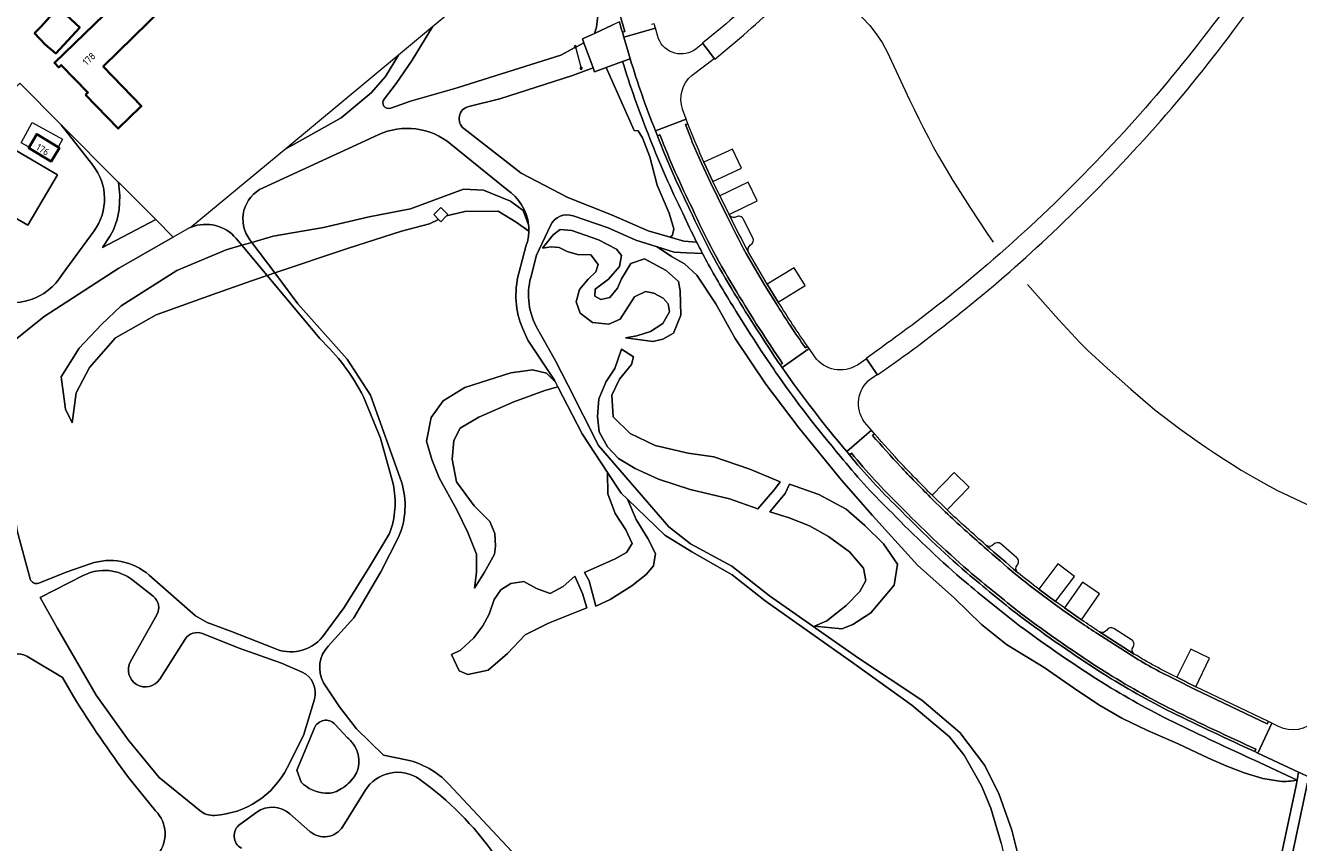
# Model space of a CAD drawing. Extents: x 152761 to 155748, y 459947 to 462743.
# Tile 36 of 256: x 153566 to 153806, y 461556 to 461710. Entities that reach past the tile are written whole.
import ezdxf
from ezdxf.enums import TextEntityAlignment as Align

# ---------------------------------------------------------------- set-up
doc = ezdxf.new("R2010")
doc.units = 0
doc.header["$LTSCALE"] = 0.75
for name, color, linetype, lineweight in [('B-RO-BV-GELEIDECONSTRUCTIE-G', 251, 'CONTINUOUS', 18), ('B-RO-GR-BOS_LOOF-GV', 251, 'CONTINUOUS', 13), ('B-RO-GR-GROENVOORZIENING-GV', 251, 'CONTINUOUS', 18), ('B-RO-IE-TERREINAFSCHEIDING_KUNSTMATIG_HEKWERK-G', 251, 'IE-TERREINAFSCHEIDING-KUNSTMATIG', 18), ('B-RO-IE-TERREINAFSCHEIDING_KUNSTMATIG_MUUR-G', 251, 'IE-TERREINAFSCHEIDING-KUNSTMATIG-DICHT', 18), ('B-RO-OG-BEBOUWING-GV', 6, 'CONTINUOUS', 35), ('B-RO-OG-BEBOUWING-T18', 1, 'CONTINUOUS', 18), ('B-RO-VH-VERHARDING_ASFALT-GV', 251, 'CONTINUOUS', 18), ('B-RO-VH-VERHARDING_BEDRIJFSVLOERPLAAT-GV', 251, 'CONTINUOUS', 18), ('B-RO-VH-VERHARDING_BETON-GV', 251, 'CONTINUOUS', 18), ('B-RO-VH-VERHARDING_BETONSTRAATSTEEN-GV', 251, 'CONTINUOUS', 18), ('B-RO-VH-VERHARDING_FUNDERING_ZAND-GV', 251, 'CONTINUOUS', 18), ('B-RO-VH-VERHARDING_STRAATBAKSTEEN-GV', 251, 'CONTINUOUS', 18)]:
    doc.layers.add(name, color=color, linetype=linetype, lineweight=lineweight)
doc.styles.add('NLCS-ISO-M200-T18', font='NLCS-ISO.ttf', dxfattribs={"height": 0.36})
doc.linetypes.add('IE-TERREINAFSCHEIDING-KUNSTMATIG', pattern='A,4,[82,NLCS.SHX,S=0.75,R=90,X=0,Y=0],4,-2', length=10)
doc.linetypes.add('IE-TERREINAFSCHEIDING-KUNSTMATIG-DICHT', pattern='A,8,-1,[82,NLCS.SHX,S=0.75,R=90,X=0,Y=0],-1', length=10)

msp = doc.modelspace()

# ---------------------------------------------------------------- linework, layer by layer
at = {"layer": 'B-RO-BV-GELEIDECONSTRUCTIE-G'}
for points in [[(153669.939, 461705.972, 1.0049261), (153669.533, 461705.972)], [(153669.533, 461705.972, 0.2595457), (153669.63, 461705.799)], [(153669.63, 461705.799, 0.207721), (153669.788, 461705.776)], [(153669.788, 461705.776, 0.3314036), (153669.939, 461705.966)], [(153670.773, 461702.073, 0.339231), (153670.622, 461701.876)], [(153670.622, 461701.876, 1), (153671.028, 461701.876)], [(153671.028, 461701.876, 0.4964868), (153670.773, 461702.073)]]:
    msp.add_lwpolyline(points, format="xyb", dxfattribs=at)
at = {"layer": 'B-RO-BV-GELEIDECONSTRUCTIE-G', "flags": 128}
for points in [[(153669.736, 461705.972), (153670.825, 461701.876)], [(153669.939, 461705.966), (153669.939, 461705.972)]]:
    msp.add_lwpolyline(points, dxfattribs=at)
at = {"layer": 'B-RO-GR-BOS_LOOF-GV', "flags": 128}
for points in [[(153665.893, 461735.418), (153666.223, 461735.419), (153667.54, 461735.573), (153669.092, 461733.946), (153669.396, 461731.403), (153670.797, 461725.326), (153673.176, 461716.225), (153673.975, 461711.776), (153673.739, 461709.649), (153673.323, 461708.477), (153676.668, 461710.028)], [(153656.202, 461720.908), (153642.745, 461709.737)], [(153572.538, 461691.23), (153564.735, 461699.065), (153548.851, 461683.454), (153529.805, 461702.56), (153534.301, 461707.024), (153539.074, 461711.889), (153536.125, 461714.707), (153524.662, 461703.321)], [(153642.745, 461709.737), (153638.887, 461703.446), (153635.855, 461699.035), (153633.571, 461696.087)], [(153634.823, 461694.354), (153638.538, 461695.67), (153647.393, 461698.232), (153653.586, 461700.145), (153667.013, 461704.381), (153669.63, 461705.799), (153669.763, 461705.871), (153669.939, 461705.966), (153671.352, 461706.732), (153671.094, 461707.443), (153673.323, 461708.477), (153673.739, 461709.649), (153673.975, 461711.776)], [(153678.653, 461703.153), (153675.533, 461702.033), (153680.841, 461690.164), (153681.574, 461690.092), (153682.392, 461688.769), (153683.777, 461685.179), (153685.189, 461679.777), (153687.451, 461674.545), (153688.355, 461671.531), (153688.121, 461670.378), (153687.655, 461669.957), (153690.211, 461669.229), (153692.654, 461669.059)], [(153648.666, 461690.49), (153659.502, 461682.063), (153668.287, 461677.496), (153676.54, 461674.208), (153683.482, 461671.147), (153687.655, 461669.957), (153688.121, 461670.378), (153688.355, 461671.531), (153687.451, 461674.545), (153685.189, 461679.777), (153683.777, 461685.179), (153682.392, 461688.769), (153681.574, 461690.092), (153680.841, 461690.164), (153675.533, 461702.033), (153673.337, 461701.245), (153673.077, 461701.965), (153669.192, 461700.555), (153655.461, 461696.118), (153649.559, 461694.671)], [(153578.539, 461683.558), (153572.538, 461691.23)], [(153632.481, 461689.334), (153610.683, 461679.32)], [(153683.833, 461688.596), (153683.47, 461689.534)], [(153656.757, 461678.977), (153646.217, 461687.58)], [(153608.194, 461669.47), (153608.555, 461668.991), (153612.581, 461670.178), (153622.131, 461671.813), (153630.764, 461673.83), (153638.538, 461675.317), (153648.613, 461679.048), (153652.393, 461678.842), (153657.47, 461676.779), (153659.843, 461675.002), (153660.883, 461672.316)], [(153660.883, 461672.316), (153659.843, 461675.002), (153657.47, 461676.779), (153652.393, 461678.842), (153648.613, 461679.048), (153638.538, 461675.317), (153630.764, 461673.83), (153622.131, 461671.813), (153612.581, 461670.178), (153608.555, 461668.991)], [(153608.555, 461668.991), (153612.904, 461663.213), (153626.66, 461667.816), (153636.845, 461671.104), (153642.145, 461672.519), (153643.884, 461673.329), (153642.957, 461674.269), (153644.288, 461675.586), (153645.64, 461674.243), (153645.398, 461674), (153648.824, 461674.861), (153655.162, 461674.875), (153658.546, 461672.829), (153660.932, 461671.139)], [(153645.398, 461674), (153644.304, 461672.904), (153643.884, 461673.329), (153642.145, 461672.519), (153636.845, 461671.104), (153626.66, 461667.816), (153612.904, 461663.213), (153617.275, 461657.406), (153626.57, 461646.91), (153631.029, 461640.096), (153636.872, 461623.754)], [(153660.932, 461671.139), (153658.546, 461672.829), (153655.162, 461674.875), (153648.824, 461674.861), (153645.398, 461674)], [(153802.867, 461567.166), (153799.696, 461567.679), (153796.17, 461568.74), (153792.918, 461570.014), (153789.42, 461571.532), (153783.659, 461574.242), (153777.894, 461576.735), (153773.024, 461579.08), (153768.695, 461581.627), (153763.906, 461584.84), (153758.352, 461588.664), (153751.245, 461593.007), (153746.522, 461596.788), (153741.432, 461601.754), (153734.433, 461608.011), (153725.893, 461617.401), (153720.035, 461624.063), (153712.062, 461633.91), (153705.738, 461642.189), (153699.957, 461650.834), (153696.275, 461657.407), (153692.713, 461662.779), (153690.366, 461664.943), (153687.899, 461666.343), (153685.201, 461668.153), (153681.188, 461669.408), (153675.938, 461671.769), (153669.303, 461674.012)], [(153596.229, 461671.433), (153593.694, 461669.984), (153583.414, 461664.106), (153569.324, 461654.974), (153562.583, 461649.552)], [(153572.716, 461662.936), (153578.736, 461671.157)], [(153665.041, 461672.21), (153662.367, 461666.601), (153661.287, 461662.381)], [(153621.414, 461650.809), (153611.46, 461662.73), (153608.684, 461661.801), (153601.915, 461659.418), (153590.488, 461655.296), (153582.77, 461650.964), (153577.865, 461645.34), (153575.372, 461640.582), (153574.598, 461634.923), (153573.35, 461637.494), (153572.522, 461643.618), (153575.905, 461649.029), (153580.158, 461653.509), (153583.841, 461656.975), (153594.358, 461663.714), (153603.742, 461667.571), (153606.691, 461668.441), (153605.598, 461669.749)], [(153659.037, 461663.17), (153660.456, 461668.443)], [(153693.782, 461666.875), (153690.782, 461666.99), (153688.396, 461667.154), (153685.201, 461668.153), (153687.899, 461666.343), (153690.366, 461664.943), (153692.713, 461662.779), (153696.275, 461657.407), (153699.957, 461650.834), (153705.738, 461642.189), (153712.062, 461633.91), (153720.035, 461624.063), (153725.893, 461617.401), (153734.433, 461608.011), (153741.432, 461601.754), (153746.522, 461596.788), (153751.245, 461593.007), (153758.352, 461588.664), (153763.906, 461584.84), (153768.695, 461581.627), (153773.024, 461579.08), (153777.894, 461576.735), (153783.659, 461574.242), (153789.42, 461571.532), (153792.918, 461570.014), (153796.17, 461568.74), (153799.696, 461567.679), (153802.867, 461567.166)], [(153750.219, 461555.472), (153748.302, 461562.074), (153746.524, 461566.277), (153743.241, 461572.105), (153740.437, 461575.53), (153733.306, 461581.556), (153722.366, 461589.424), (153705.617, 461601.231), (153699.37, 461606.157), (153691.77, 461610.527), (153686.645, 461613.656), (153679.594, 461620.47), (153681.242, 461616.645), (153683.426, 461613.065), (153684.879, 461610.208), (153684.506, 461607.904), (153683.108, 461606.226), (153680.41, 461604.117), (153676.306, 461601.503), (153673.592, 461600.242), (153672.344, 461605.033), (153671.442, 461606.634), (153677.249, 461609.192), (153679.412, 461610.381), (153680.482, 461612.073), (153679.29, 461614.703), (153677.229, 461617.747), (153675.871, 461621.466), (153675.815, 461625.537), (153671.009, 461632.808), (153666.391, 461641.715), (153663.928, 461641.026), (153658.095, 461638.881), (153651.494, 461635.996), (153647.951, 461633.859), (153646.754, 461631.553), (153646.415, 461628.006), (153647.263, 461623.736), (153650.62, 461619.191), (153653.535, 461616.274), (153654.489, 461614), (153654.647, 461611.591), (153654.457, 461610.06), (153652.532, 461606.68), (153650.685, 461603.665), (153651.013, 461606.628), (153651.022, 461610.074), (153649.388, 461614.153), (153647.304, 461618.474), (153643.963, 461624.477), (153642.618, 461627.95), (153641.599, 461631.447), (153642.454, 461635.924), (153644.765, 461639.08), (153648.836, 461641.591), (153657.502, 461644.359), (153661.599, 461644.888), (153664.275, 461644.269), (153665.949, 461642.567), (153665.757, 461642.937), (153660.739, 461650.494), (153659.809, 461652.639)], [(153662.57, 461652.653), (153665.96, 461646.63), (153668.366, 461641.931), (153674.096, 461630.637), (153687.423, 461615.213), (153691.506, 461612.032), (153699.329, 461607.791), (153706.421, 461602.185), (153723.227, 461590.414), (153735.255, 461582.48), (153742.392, 461576.4), (153747.132, 461570.166), (153749.83, 461564.636), (153752.259, 461557.917), (153754.131, 461550.397), (153754.873, 461545.541)], [(153707.576, 461644.493), (153707.218, 461645.009)], [(153635.261, 461623.353), (153632.871, 461632.015), (153629.696, 461639.826)], [(153559.133, 461639.337), (153562.736, 461624.745), (153564.212, 461614.515), (153566.653, 461605.44)], [(153720.378, 461627.905), (153719.872, 461628.531)], [(153621.926, 461594.475), (153626.027, 461600.01), (153630.796, 461607.685), (153634.578, 461613.958)], [(153636.319, 461613.268), (153632.949, 461606.723), (153627.847, 461598.037), (153622.987, 461592.712)], [(153568.33, 461604.599), (153573.489, 461606.649), (153578.02, 461608.249)], [(153576.703, 461606.042), (153568.584, 461601.875), (153571.796, 461596.169), (153579.134, 461583.427), (153585.188, 461575.005), (153591.047, 461567.851), (153598.72, 461561.626)], [(153589.17, 461606.108), (153597.93, 461598.444), (153600.105, 461597.179), (153604.744, 461595.477), (153612.625, 461592.355)], [(153589.907, 461602.133), (153586.136, 461605.119)], [(153585.638, 461589.796), (153590.601, 461598.608)], [(153595.951, 461594.016), (153591.15, 461586.489)], [(153618.06, 461587.769), (153614.184, 461589.498), (153605.995, 461592.394), (153599.224, 461595.075)], [(153574.823, 461583.192), (153572.785, 461586.777), (153566.031, 461590.796)], [(153622.103, 461585.79), (153625.165, 461581.258), (153628.33, 461577.103), (153633.458, 461572.104), (153637.715, 461571.216)], [(153615.256, 461569.693), (153618.349, 461575.8), (153620.399, 461582.68)], [(153620.403, 461577.245), (153618.583, 461572.849), (153617.083, 461569.262), (153617.888, 461567.006)], [(153626.631, 461575.403), (153624.263, 461577.943)], [(153806.183, 461567.356), (153798.088, 461571.124), (153797.505, 461571.421)], [(153590.386, 461561.558), (153585.246, 461567.902)], [(153629.985, 461565.44), (153625.75, 461558.605)], [(153645.744, 461566.696), (153659.594, 461551.847)], [(153759.383, 461539.43), (153766.911, 461537.374), (153785.423, 461534.524), (153799.579, 461532.727), (153802.993, 461552.163), (153806.021, 461566.357), (153806.183, 461567.356)], [(153830.93, 461528.748), (153843.494, 461536.048), (153853.362, 461540.433), (153858.013, 461543.242), (153857.744, 461543.368), (153857.711, 461543.312), (153825.059, 461558.441), (153807.996, 461566.31), (153804.107, 461547.876), (153801.465, 461533.472), (153813.738, 461530.748), (153827.135, 461528.112)], [(153609.488, 461561.299), (153606.318, 461558.998)], [(153619.546, 461557.677), (153615.735, 461561.013)]]:
    msp.add_lwpolyline(points, dxfattribs=at)
for points in [[(153614.979, 461686.691), (153625.456, 461692.557), (153631.132, 461697.262), (153633.827, 461700.341), (153636.283, 461704.374)], [(153566.443, 461687.011), (153564.943, 461687.808), (153567.021, 461691.623), (153572.78, 461688.512), (153571.98, 461687.013), (153572.194, 461686.885), (153570.649, 461684.31), (153566.365, 461686.881)], [(153563.137, 461686.839), (153571.841, 461681.772), (153566.234, 461672.27), (153557.61, 461677.217)], [(153583.364, 461680.358), (153583.607, 461677.838), (153583.474, 461675.198), (153583.138, 461673.324), (153582.396, 461671.39), (153581.813, 461670.202), (153580.339, 461668.008), (153590.398, 461673.294)], [(153679.224, 461650.989), (153684.353, 461650.28), (153686.269, 461650.683), (153688.293, 461651.845), (153689.646, 461655.269), (153689.534, 461659.813), (153689.255, 461661.594), (153686.922, 461663.665), (153682.793, 461665.915), (153680.189, 461664.999), (153678.47, 461662.106), (153677.71, 461660.326), (153676.256, 461658.591), (153674.537, 461658.223), (153673.405, 461658.859), (153673.475, 461660.168), (153675.982, 461662.062), (153678.073, 461664.462), (153678.468, 461666.523), (153677.49, 461667.713), (153674.076, 461669.497), (153669.083, 461671.242), (153666.873, 461671.449), (153665.526, 461670.432), (153663.499, 461667.908), (153665.131, 461668.16), (153666.688, 461667.998), (153668.16, 461667.278), (153670.145, 461666.728), (153672.68, 461666.616), (153674.052, 461664.806), (153673.611, 461663.451), (153672.179, 461662.065), (153670.485, 461660.118), (153669.905, 461657.791), (153670.629, 461655.616), (153672.979, 461653.887), (153676.059, 461653.559), (153678.227, 461654.459), (153680.918, 461658.701), (153683.01, 461659.712), (153684.566, 461659.398), (153686.311, 461658.446), (153687.248, 461657.362), (153687.507, 461655.865), (153686.258, 461653.687), (153683.905, 461652.156), (153681.367, 461651.312)], [(153679.224, 461650.989), (153681.367, 461651.312), (153683.905, 461652.156), (153686.258, 461653.687), (153687.507, 461655.865), (153687.248, 461657.362), (153686.311, 461658.446), (153684.566, 461659.398), (153683.01, 461659.712), (153680.918, 461658.701), (153678.227, 461654.459), (153676.059, 461653.559), (153672.979, 461653.887), (153670.629, 461655.616), (153669.905, 461657.791), (153670.485, 461660.118), (153672.179, 461662.065), (153673.611, 461663.451), (153674.052, 461664.806), (153672.68, 461666.616), (153670.145, 461666.728), (153668.16, 461667.278), (153666.688, 461667.998), (153665.131, 461668.16), (153663.499, 461667.908), (153665.526, 461670.432), (153666.873, 461671.449), (153669.083, 461671.242), (153674.076, 461669.497), (153677.49, 461667.713), (153678.468, 461666.523), (153678.073, 461664.462), (153675.982, 461662.062), (153673.475, 461660.168), (153673.405, 461658.859), (153674.537, 461658.223), (153676.256, 461658.591), (153677.71, 461660.326), (153678.47, 461662.106), (153680.189, 461664.999), (153682.793, 461665.915), (153686.922, 461663.665), (153689.255, 461661.594), (153689.534, 461659.813), (153689.646, 461655.269), (153688.293, 461651.845), (153686.269, 461650.683), (153684.353, 461650.28)], [(153606.691, 461668.441), (153603.742, 461667.571), (153594.358, 461663.714), (153583.841, 461656.975), (153580.158, 461653.509), (153575.905, 461649.029), (153572.522, 461643.618), (153573.35, 461637.494), (153574.598, 461634.923), (153575.372, 461640.582), (153577.865, 461645.34), (153582.77, 461650.964), (153590.488, 461655.296), (153601.915, 461659.418), (153608.684, 461661.801), (153611.46, 461662.73)], [(153677.885, 461628.14), (153675.822, 461630.356), (153674.199, 461633.214), (153673.887, 461636.075), (153674.197, 461639.432), (153675.566, 461642.712), (153677.194, 461645.155), (153678.482, 461648.802), (153680.724, 461647.396), (153680.349, 461645.907), (153678.048, 461643.176), (153676.644, 461640.135), (153676.901, 461636.052), (153680.103, 461632.912), (153684.832, 461630.62), (153691.048, 461629.141), (153695.935, 461628.458), (153702.727, 461626.135), (153708.416, 461623.762), (153707.394, 461622.329), (153704.244, 461618.672), (153698.839, 461620.546), (153691.461, 461622.325), (153685.434, 461624.266), (153681.036, 461626.276)], [(153677.885, 461628.14), (153681.036, 461626.276), (153685.434, 461624.266), (153691.461, 461622.325), (153698.839, 461620.546), (153704.244, 461618.672), (153707.394, 461622.329), (153708.416, 461623.762), (153702.727, 461626.135), (153695.935, 461628.458), (153691.048, 461629.141), (153684.832, 461630.62), (153680.103, 461632.912), (153676.901, 461636.052), (153676.644, 461640.135), (153678.048, 461643.176), (153680.349, 461645.907), (153680.724, 461647.396), (153678.482, 461648.802), (153677.194, 461645.155), (153675.566, 461642.712), (153674.197, 461639.432), (153673.887, 461636.075), (153674.199, 461633.214), (153675.822, 461630.356)], [(153666.391, 461641.715), (153665.949, 461642.567), (153664.275, 461644.269), (153661.599, 461644.888), (153657.502, 461644.359), (153648.836, 461641.591), (153644.765, 461639.08), (153642.454, 461635.924), (153641.599, 461631.447), (153642.618, 461627.95), (153643.963, 461624.477), (153647.304, 461618.474), (153649.388, 461614.153), (153651.022, 461610.074), (153651.013, 461606.628), (153650.685, 461603.665), (153652.532, 461606.68), (153654.457, 461610.06), (153654.647, 461611.591), (153654.489, 461614), (153653.535, 461616.274), (153650.62, 461619.191), (153647.263, 461623.736), (153646.415, 461628.006), (153646.754, 461631.553), (153647.951, 461633.859), (153651.494, 461635.996), (153658.095, 461638.881), (153663.928, 461641.026)], [(153679.594, 461620.47), (153678.404, 461621.62), (153675.815, 461625.537), (153675.871, 461621.466), (153677.229, 461617.747), (153679.29, 461614.703), (153680.482, 461612.073), (153679.412, 461610.381), (153677.249, 461609.192), (153671.442, 461606.634), (153672.344, 461605.033), (153673.592, 461600.242), (153676.306, 461601.503), (153680.41, 461604.117), (153683.108, 461606.226), (153684.506, 461607.904), (153684.879, 461610.208), (153683.426, 461613.065), (153681.242, 461616.645)], [(153730.646, 461608.16), (153727.993, 461612.012), (153724.476, 461615.505), (153720.938, 461618.572), (153715.767, 461621.368), (153710.23, 461623.325), (153709.414, 461621.571), (153706.462, 461618.085), (153710.124, 461616.975), (153713.998, 461615.438), (153717.603, 461613.44), (153721.554, 461610.547), (153724.23, 461607.454), (153724.619, 461605.084), (153723.498, 461603.014), (153720.943, 461600.371), (153717.271, 461597.453), (153714.955, 461596.461), (153720.086, 461595.957), (153722.2, 461596.769), (153725.567, 461598.98), (153730.007, 461604.228)], [(153730.646, 461608.16), (153730.007, 461604.228), (153725.567, 461598.98), (153722.2, 461596.769), (153720.086, 461595.957), (153714.955, 461596.461), (153717.271, 461597.453), (153720.943, 461600.371), (153723.498, 461603.014), (153724.619, 461605.084), (153724.23, 461607.454), (153721.554, 461610.547), (153717.603, 461613.44), (153713.998, 461615.438), (153710.124, 461616.975), (153706.462, 461618.085), (153709.414, 461621.571), (153710.23, 461623.325), (153715.767, 461621.368), (153720.938, 461618.572), (153724.476, 461615.505), (153727.993, 461612.012)], [(153667.399, 461603.945), (153664.952, 461602.661), (153662.362, 461603.587), (153659.984, 461604.89), (153657.526, 461604.523), (153655.618, 461603.366), (153654.356, 461601.51), (153653.424, 461598.738), (153652.211, 461596.509), (153650.564, 461594.24), (153648.026, 461591.938), (153646.289, 461591.108), (153647.742, 461588.018), (153649.413, 461587.313), (153653.251, 461588.162), (153656.93, 461591.291), (153660.241, 461594.814), (153664.674, 461597.037), (153669.354, 461598.96), (153671.926, 461599.955), (153671.052, 461602.634), (153669.658, 461605.906)], [(153667.399, 461603.945), (153669.658, 461605.906), (153671.052, 461602.634), (153671.926, 461599.955), (153669.354, 461598.96), (153664.674, 461597.037), (153660.241, 461594.814), (153656.93, 461591.291), (153653.251, 461588.162), (153649.413, 461587.313), (153647.742, 461588.018), (153646.289, 461591.108), (153648.026, 461591.938), (153650.564, 461594.24), (153652.211, 461596.509), (153653.424, 461598.738), (153654.356, 461601.51), (153655.618, 461603.366), (153657.526, 461604.523), (153659.984, 461604.89), (153662.362, 461603.587), (153664.952, 461602.661)]]:
    msp.add_lwpolyline(points, close=True, dxfattribs=at)
at = {"layer": 'B-RO-GR-BOS_LOOF-GV'}
for points in [[(153683.47, 461689.534, -0.0185658), (153678.653, 461703.153)], [(153633.571, 461696.087, 0.7493366), (153634.823, 461694.354)], [(153649.559, 461694.671, 0.6268441), (153648.666, 461690.49)], [(153646.217, 461687.58, 0.2862543), (153632.481, 461689.334)], [(153690.041, 461674.516, -0.0217613), (153683.833, 461688.596)], [(153578.736, 461671.157, 0.3358611), (153578.539, 461683.558)], [(153610.683, 461679.32, 0.4786938), (153608.194, 461669.47)], [(153660.883, 461672.316, 0.2275901), (153656.757, 461678.977)], [(153669.303, 461674.012, 0.380192), (153665.041, 461672.21)], [(153692.654, 461669.059, -0.0104243), (153690.041, 461674.516)], [(153597.122, 461671.859, 0.0338943), (153596.229, 461671.433)], [(153605.598, 461669.749, 0.3263176), (153597.122, 461671.859)], [(153660.456, 461668.443, 0.0763859), (153660.932, 461671.139)], [(153660.932, 461671.139, 0.0314168), (153660.883, 461672.316)], [(153698.552, 461658.52, -0.0169922), (153693.782, 461666.875)], [(153558.898, 461658.553, 0.3790161), (153572.716, 461662.936)], [(153659.809, 461652.639, -0.1697839), (153659.037, 461663.17)], [(153661.287, 461662.381, 0.1931562), (153662.57, 461652.653)], [(153707.218, 461645.009, -0.0130302), (153698.552, 461658.52)], [(153629.696, 461639.826, 0.0846637), (153621.414, 461650.809)], [(153719.872, 461628.531, -0.0242022), (153707.576, 461644.493)], [(153729.59, 461617.873, -0.0295152), (153720.378, 461627.905)], [(153634.578, 461613.958, 0.1482683), (153635.261, 461623.353)], [(153636.872, 461623.754, -0.1757622), (153636.319, 461613.268)], [(153742.725, 461605.446, -0.0198732), (153729.59, 461617.873)], [(153578.02, 461608.249, -0.2709403), (153589.17, 461606.108)], [(153586.136, 461605.119, 0.2941746), (153576.703, 461606.042)], [(153566.653, 461605.44, 0.4488674), (153568.33, 461604.599)], [(153752.741, 461597.277, -0.0084216), (153742.725, 461605.446)], [(153590.601, 461598.608, 0.3693974), (153589.907, 461602.133)], [(153768.639, 461586.262, -0.0184592), (153752.741, 461597.277)], [(153599.224, 461595.075, 0.3596245), (153595.951, 461594.016)], [(153612.625, 461592.355, 0.3457686), (153621.926, 461594.475)], [(153622.987, 461592.712, 0.3163883), (153622.103, 461585.79)], [(153566.031, 461590.796, 0.4492285), (153561.741, 461589.435)], [(153591.15, 461586.489, -0.9750807), (153585.638, 461589.796)], [(153620.399, 461582.68, 0.3766882), (153618.06, 461587.769)], [(153781.782, 461578.855, -0.023423), (153768.639, 461586.262)], [(153585.246, 461567.902, -0.0207296), (153574.823, 461583.192)], [(153624.263, 461577.943, 0.5461509), (153620.403, 461577.245)], [(153797.505, 461571.421, -0.0063532), (153781.782, 461578.855)], [(153627.983, 461573.846, 0.0718525), (153626.631, 461575.403)], [(153627.376, 461567.293, 0.3453293), (153627.983, 461573.846)], [(153637.715, 461571.216, -0.1549745), (153645.744, 461566.696)], [(153601.537, 461560.723, 0.26492), (153615.256, 461569.693)], [(153640.309, 461567.511, 0.4336481), (153629.985, 461565.44)], [(153617.888, 461567.006, 0.1836152), (153622.486, 461564.896)], [(153622.486, 461564.896, 0.138399), (153624.862, 461565.393)], [(153624.862, 461565.393, 0.0837788), (153627.376, 461567.293)], [(153654.39, 461553.344, 0.0843952), (153640.309, 461567.511)], [(153806.183, 461567.356, -0.0578838), (153802.867, 461567.166)], [(153802.867, 461567.166, 0.0578838), (153806.183, 461567.356)], [(153590.728, 461553.316, 0.391895), (153590.386, 461561.558)], [(153598.72, 461561.626, 0.1885795), (153601.537, 461560.723)], [(153615.735, 461561.013, 0.3502542), (153609.488, 461561.299)], [(153606.318, 461558.998, 0.5482166), (153606.584, 461554.518)], [(153625.75, 461558.605, -0.463252), (153619.546, 461557.677)]]:
    msp.add_lwpolyline(points, format="xyb", dxfattribs=at)
at = {"layer": 'B-RO-GR-GROENVOORZIENING-GV', "flags": 128}
for points in [[(153680.103, 461703.674), (153678.653, 461703.153)], [(153683.47, 461689.534), (153683.833, 461688.596)], [(153685.231, 461689.139), (153684.867, 461690.081)], [(153707.218, 461645.009), (153707.576, 461644.493)], [(153708.808, 461645.349), (153708.455, 461645.857)], [(153719.872, 461628.531), (153720.378, 461627.905)], [(153721.543, 461628.851), (153721.027, 461629.489)], [(153797.505, 461571.421), (153798.088, 461571.124), (153806.183, 461567.356), (153806.431, 461568.895), (153798.745, 461572.473), (153798.158, 461572.772)]]:
    msp.add_lwpolyline(points, dxfattribs=at)
at = {"layer": 'B-RO-GR-GROENVOORZIENING-GV'}
for points in [[(153678.653, 461703.153, 0.0185658), (153683.47, 461689.534)], [(153684.867, 461690.081, -0.0217589), (153680.103, 461703.674)], [(153683.833, 461688.596, 0.0217613), (153690.041, 461674.516)], [(153691.397, 461675.158, -0.0218881), (153685.231, 461689.139)], [(153690.041, 461674.516, 0.0104243), (153692.654, 461669.059)], [(153699.832, 461659.302, -0.0318322), (153691.397, 461675.158)], [(153692.654, 461669.059, 0.0043613), (153693.782, 461666.875)], [(153693.782, 461666.875, 0.0169922), (153698.552, 461658.52)], [(153708.455, 461645.857, -0.0129742), (153699.832, 461659.302)], [(153698.552, 461658.52, 0.0130302), (153707.218, 461645.009)], [(153721.027, 461629.489, -0.0242562), (153708.808, 461645.349)], [(153707.576, 461644.493, 0.0242022), (153719.872, 461628.531)], [(153720.378, 461627.905, 0.0295152), (153729.59, 461617.873)], [(153730.648, 461618.936, -0.029548), (153721.543, 461628.851)], [(153743.702, 461606.584, -0.0199166), (153730.648, 461618.936)], [(153729.59, 461617.873, 0.0198732), (153742.725, 461605.446)], [(153753.654, 461598.467, -0.008355), (153743.702, 461606.584)], [(153742.725, 461605.446, 0.0084216), (153752.741, 461597.277)], [(153752.741, 461597.277, 0.0184592), (153768.639, 461586.262)], [(153769.441, 461587.529, -0.0183717), (153753.654, 461598.467)], [(153782.448, 461580.199, -0.0233616), (153769.441, 461587.529)], [(153768.639, 461586.262, 0.023423), (153781.782, 461578.855)], [(153798.158, 461572.772, -0.0064352), (153782.448, 461580.199)], [(153781.782, 461578.855, 0.0063532), (153797.505, 461571.421)]]:
    msp.add_lwpolyline(points, format="xyb", dxfattribs=at)
at = {"layer": 'B-RO-IE-TERREINAFSCHEIDING_KUNSTMATIG_HEKWERK-G', "flags": 128}
msp.add_lwpolyline([(153571.841, 461681.772), (153563.137, 461686.839), (153557.61, 461677.217), (153566.234, 461672.27)], close=True, dxfattribs=at)
at = {"layer": 'B-RO-IE-TERREINAFSCHEIDING_KUNSTMATIG_MUUR-G', "flags": 128}
for points in [[(153717.933, 461717.653), (153724.033, 461711.43), (153725.369, 461709.954), (153726.587, 461708.376), (153727.7, 461706.738), (153728.663, 461704.984), (153732.9, 461695.95), (153733.766, 461694.14), (153734.642, 461692.357), (153735.548, 461690.574), (153736.483, 461688.812), (153737.394, 461687.041), (153738.363, 461685.303), (153741.068, 461680.706), (153744.271, 461675.666), (153747.566, 461670.668), (153748.703, 461669.026)], [(153755.22, 461661.047), (153761.069, 461654.42), (153765.165, 461650.041), (153766.555, 461648.622), (153770.239, 461645.251), (153774.71, 461641.264), (153779.257, 461637.371), (153782.414, 461634.932), (153784.017, 461633.752), (153787.301, 461631.459), (153788.939, 461630.324), (153790.589, 461629.194), (153792.258, 461628.093), (153793.941, 461627.016), (153795.623, 461625.949), (153797.339, 461624.932), (153800.816, 461622.979), (153802.343, 461622.166), (153820.26, 461613.71)]]:
    msp.add_lwpolyline(points, dxfattribs=at)
at = {"layer": 'B-RO-OG-BEBOUWING-GV', "flags": 128}
for points in [[(153577.102, 461696.886), (153583.312, 461690.497), (153587.476, 461694.534), (153587.681, 461694.733), (153580.467, 461702.23), (153591.8, 461713.294), (153587.477, 461717.748), (153587.052, 461718.186), (153586.354, 461717.511), (153571.258, 461702.9), (153572.077, 461702.057), (153572.525, 461702.492), (153577.568, 461697.339)], [(153568.767, 461709.768), (153567.507, 461708.507), (153569.523, 461706.417), (153571.496, 461704.714), (153576.038, 461709.605), (153571.984, 461713.389)], [(153571.98, 461687.013), (153567.91, 461689.455), (153566.443, 461687.011), (153566.365, 461686.881), (153570.649, 461684.31), (153572.194, 461686.885)]]:
    msp.add_lwpolyline(points, close=True, dxfattribs=at)
at = {"layer": 'B-RO-VH-VERHARDING_ASFALT-GV'}
for points in [[(153674.81, 461726.309, 0.0234945), (153679.092, 461708.854)], [(153692.558, 461705.546, -0.4929009), (153685.433, 461707.476)], [(153680.103, 461703.674, 0.0217589), (153684.867, 461690.081)], [(153689.992, 461694.156, -0.3060517), (153691.791, 461700.603)], [(153685.697, 461689.32, 0.021793), (153691.849, 461675.372)], [(153693.587, 461683.947, -0.0038308), (153691.59, 461688.538)], [(153691.849, 461675.372, 0.0319038), (153700.259, 461659.563)], [(153702.019, 461666.923, -0.0098497), (153698.347, 461674.021)], [(153705.564, 461660.868, -0.003765), (153702.019, 461666.923)], [(153700.259, 461659.563, 0.0130085), (153708.869, 461646.138)], [(153713.21, 461649.068, -0.0142768), (153707.664, 461657.465)], [(153723.038, 461645.801, -0.3961438), (153714.973, 461647.38)], [(153708.808, 461645.349, 0.0242562), (153721.027, 461629.489)], [(153724.409, 461635.037, -0.4102031), (153725.547, 461643.194)], [(153731.142, 461626.677, -0.0081326), (153725.906, 461632.515)], [(153721.93, 461629.167, 0.0296603), (153731.001, 461619.29)], [(153736.819, 461620.854, -0.0053904), (153731.142, 461626.677)], [(153731.001, 461619.29, 0.0198786), (153744.028, 461606.963)], [(153747.029, 461611.409, -0.0111931), (153739.67, 461618.073)], [(153753.005, 461606.243, -0.0043113), (153747.029, 461611.409)], [(153744.028, 461606.963, 0.0082628), (153753.959, 461598.863)], [(153757.045, 461603.085, -0.0138885), (153753.005, 461606.243)], [(153753.959, 461598.863, 0.0184025), (153769.709, 461587.952)], [(153768.528, 461594.994, -0.0125846), (153765.153, 461597.242)], [(153783.191, 461586.375, -0.0241017), (153775.103, 461590.778)], [(153769.709, 461587.952, 0.0233853), (153782.67, 461580.647)], [(153782.67, 461580.647, 0.0063647), (153798.365, 461573.227)], [(153809.691, 461578.709, -0.3225871), (153802.676, 461577.496)]]:
    msp.add_lwpolyline(points, format="xyb", dxfattribs=at)
at = {"layer": 'B-RO-VH-VERHARDING_ASFALT-GV', "flags": 128}
for points in [[(153678.894, 461707.752), (153684.848, 461709.504), (153684.618, 461710.301), (153684.136, 461710.168)], [(153679.092, 461708.854), (153678.613, 461708.712), (153678.894, 461707.752)], [(153685.433, 461707.476), (153684.848, 461709.504), (153678.894, 461707.752)], [(153678.894, 461707.752), (153679.572, 461705.444), (153680.103, 461703.674)], [(153691.791, 461700.603), (153695.984, 461703.722), (153695.083, 461704.912), (153693.829, 461706.568), (153692.558, 461705.546)], [(153684.867, 461690.081), (153690.686, 461692.287), (153689.992, 461694.156)], [(153691.59, 461688.538), (153690.54, 461691.244), (153691.006, 461691.425), (153690.686, 461692.287), (153684.867, 461690.081), (153685.231, 461689.139), (153685.697, 461689.32)], [(153698.347, 461674.021), (153696.58, 461677.593), (153695.255, 461680.303), (153693.587, 461683.947)], [(153707.664, 461657.465), (153705.564, 461660.868)], [(153708.869, 461646.138), (153708.455, 461645.857), (153708.808, 461645.349), (153713.906, 461648.938), (153713.619, 461649.355), (153713.21, 461649.068)], [(153714.973, 461647.38), (153713.906, 461648.938), (153708.808, 461645.349)], [(153725.547, 461643.194), (153726.771, 461644.052), (153724.786, 461646.966), (153723.038, 461645.801)], [(153721.027, 461629.489), (153725.717, 461633.505), (153724.409, 461635.037)], [(153725.717, 461633.505), (153721.027, 461629.489), (153721.543, 461628.851), (153721.93, 461629.167)], [(153725.906, 461632.515), (153726.283, 461632.843), (153725.717, 461633.505)], [(153739.67, 461618.073), (153736.819, 461620.854)], [(153765.153, 461597.242), (153761.892, 461599.519), (153760.221, 461600.703), (153757.045, 461603.085)], [(153775.103, 461590.778), (153768.528, 461594.994)], [(153798.365, 461573.227), (153798.158, 461572.772), (153798.745, 461572.473), (153801.363, 461578.14), (153800.738, 461578.446), (153800.521, 461577.995), (153786.793, 461584.585), (153783.191, 461586.375)], [(153802.676, 461577.496), (153801.363, 461578.14), (153798.745, 461572.473), (153806.431, 461568.895), (153808.651, 461567.87), (153815.725, 461564.62), (153818.307, 461570.287), (153817.161, 461570.792), (153815.996, 461571.375)]]:
    msp.add_lwpolyline(points, dxfattribs=at)
at = {"layer": 'B-RO-VH-VERHARDING_BEDRIJFSVLOERPLAAT-GV', "flags": 128}
for points in [[(153695.707, 461680.517), (153701.143, 461683.027), (153699.459, 461686.63), (153694.043, 461684.153)], [(153697.029, 461677.813), (153698.795, 461674.242), (153704.123, 461676.858), (153702.415, 461680.399)], [(153705.992, 461661.128), (153708.089, 461657.728), (153713.168, 461660.855), (153711.116, 461664.213)], [(153737.171, 461621.209), (153740.016, 461618.433), (153744.162, 461622.759), (153741.326, 461625.489)], [(153760.515, 461601.108), (153764.111, 461605.871), (153760.958, 461608.232), (153757.343, 461603.486)], [(153765.44, 461597.652), (153768.845, 461602.559), (153765.58, 461604.815), (153762.18, 461599.928)], [(153787.012, 461585.035), (153789.616, 461590.423), (153786.058, 461592.156), (153783.411, 461586.824)]]:
    msp.add_lwpolyline(points, close=True, dxfattribs=at)
at = {"layer": 'B-RO-VH-VERHARDING_BETON-GV', "flags": 128}
msp.add_lwpolyline([(153645.398, 461674), (153645.64, 461674.243), (153644.288, 461675.586), (153642.957, 461674.269), (153643.884, 461673.329), (153644.304, 461672.904)], close=True, dxfattribs=at)
at = {"layer": 'B-RO-VH-VERHARDING_BETONSTRAATSTEEN-GV', "flags": 128}
for points in [[(153678.046, 461710.668), (153676.668, 461710.028), (153673.323, 461708.477), (153671.094, 461707.443), (153671.352, 461706.732), (153673.077, 461701.965), (153673.337, 461701.245), (153675.533, 461702.033), (153678.653, 461703.153), (153680.103, 461703.674)], [(153680.103, 461703.674), (153679.572, 461705.444), (153678.894, 461707.752), (153678.613, 461708.712)]]:
    msp.add_lwpolyline(points, dxfattribs=at)
at = {"layer": 'B-RO-VH-VERHARDING_BETONSTRAATSTEEN-GV'}
msp.add_lwpolyline([(153678.613, 461708.712, -0.0026315), (153678.046, 461710.668)], format="xyb", dxfattribs=at)
at = {"layer": 'B-RO-VH-VERHARDING_BETONSTRAATSTEEN-GV', "flags": 128}
msp.add_lwpolyline([(153789.631, 461478.435), (153789.758, 461479.195), (153791.033, 461484.01), (153791.599, 461486.512), (153796.937, 461510.129), (153800.881, 461530.265), (153801.465, 461533.472), (153804.107, 461547.876), (153807.996, 461566.31), (153808.073, 461566.672), (153808.651, 461567.87), (153806.431, 461568.895), (153806.183, 461567.356), (153806.021, 461566.357), (153802.993, 461552.163), (153799.579, 461532.727), (153799.262, 461530.748), (153794.608, 461507.742), (153789.242, 461484.756), (153787.977, 461479.738), (153787.58, 461478.324), (153789.502, 461477.657)], close=True, dxfattribs=at)
at = {"layer": 'B-RO-VH-VERHARDING_FUNDERING_ZAND-GV', "flags": 128}
for points in [[(153633.571, 461696.087), (153635.855, 461699.035), (153638.887, 461703.446), (153642.745, 461709.737), (153636.283, 461704.374), (153633.827, 461700.341), (153631.132, 461697.262), (153625.456, 461692.557), (153614.979, 461686.691), (153597.122, 461671.859)], [(153649.559, 461694.671), (153655.461, 461696.118), (153669.192, 461700.555), (153673.077, 461701.965), (153671.352, 461706.732), (153669.939, 461705.966), (153669.763, 461705.871), (153669.63, 461705.799), (153667.013, 461704.381), (153653.586, 461700.145), (153647.393, 461698.232), (153638.538, 461695.67), (153634.823, 461694.354)], [(153562.583, 461649.552), (153569.324, 461654.974), (153583.414, 461664.106), (153593.694, 461669.984), (153590.398, 461673.294), (153580.339, 461668.008), (153581.813, 461670.202), (153582.396, 461671.39), (153583.138, 461673.324), (153583.474, 461675.198), (153583.607, 461677.838), (153583.364, 461680.358), (153583.263, 461680.459), (153572.538, 461691.23), (153578.539, 461683.558)], [(153692.654, 461669.059), (153690.211, 461669.229), (153687.655, 461669.957), (153683.482, 461671.147), (153676.54, 461674.208), (153668.287, 461677.496), (153659.502, 461682.063), (153648.666, 461690.49)], [(153610.683, 461679.32), (153632.481, 461689.334)], [(153646.217, 461687.58), (153656.757, 461678.977)], [(153669.303, 461674.012), (153675.938, 461671.769), (153681.188, 461669.408), (153685.201, 461668.153), (153688.396, 461667.154), (153690.782, 461666.99), (153693.782, 461666.875)], [(153578.736, 461671.157), (153572.716, 461662.936)], [(153661.287, 461662.381), (153662.367, 461666.601), (153665.041, 461672.21)], [(153605.598, 461669.749), (153606.691, 461668.441), (153608.555, 461668.991), (153608.194, 461669.47)], [(153660.456, 461668.443), (153659.037, 461663.17)], [(153636.872, 461623.754), (153631.029, 461640.096), (153626.57, 461646.91), (153617.275, 461657.406), (153612.904, 461663.213), (153611.46, 461662.73), (153621.414, 461650.809)], [(153659.809, 461652.639), (153660.739, 461650.494), (153665.757, 461642.937), (153665.949, 461642.567), (153666.391, 461641.715), (153671.009, 461632.808), (153675.815, 461625.537), (153678.404, 461621.62), (153679.594, 461620.47), (153686.645, 461613.656), (153691.77, 461610.527), (153699.37, 461606.157), (153705.617, 461601.231), (153722.366, 461589.424), (153733.306, 461581.556), (153740.437, 461575.53), (153743.241, 461572.105), (153746.524, 461566.277), (153748.302, 461562.074), (153750.219, 461555.472), (153752.423, 461545.52)], [(153754.873, 461545.541), (153754.131, 461550.397), (153752.259, 461557.917), (153749.83, 461564.636), (153747.132, 461570.166), (153742.392, 461576.4), (153735.255, 461582.48), (153723.227, 461590.414), (153706.421, 461602.185), (153699.329, 461607.791), (153691.506, 461612.032), (153687.423, 461615.213), (153674.096, 461630.637), (153668.366, 461641.931), (153665.96, 461646.63), (153662.57, 461652.653)], [(153629.696, 461639.826), (153632.871, 461632.015), (153635.261, 461623.353)], [(153566.653, 461605.44), (153564.212, 461614.515), (153562.736, 461624.745), (153559.133, 461639.337)], [(153634.578, 461613.958), (153630.796, 461607.685), (153626.027, 461600.01), (153621.926, 461594.475)], [(153622.987, 461592.712), (153627.847, 461598.037), (153632.949, 461606.723), (153636.319, 461613.268)], [(153578.02, 461608.249), (153573.489, 461606.649), (153568.33, 461604.599)], [(153598.72, 461561.626), (153591.047, 461567.851), (153585.188, 461575.005), (153579.134, 461583.427), (153571.796, 461596.169), (153568.584, 461601.875), (153576.703, 461606.042)], [(153612.625, 461592.355), (153604.744, 461595.477), (153600.105, 461597.179), (153597.93, 461598.444), (153589.17, 461606.108)], [(153586.136, 461605.119), (153589.907, 461602.133)], [(153590.601, 461598.608), (153585.638, 461589.796)], [(153591.15, 461586.489), (153595.951, 461594.016)], [(153599.224, 461595.075), (153605.995, 461592.394), (153614.184, 461589.498), (153618.06, 461587.769)], [(153566.031, 461590.796), (153572.785, 461586.777), (153574.823, 461583.192)], [(153637.715, 461571.216), (153633.458, 461572.104), (153628.33, 461577.103), (153625.165, 461581.258), (153622.103, 461585.79)], [(153620.399, 461582.68), (153618.349, 461575.8), (153615.256, 461569.693)], [(153617.888, 461567.006), (153617.083, 461569.262), (153618.583, 461572.849), (153620.403, 461577.245)], [(153624.263, 461577.943), (153626.631, 461575.403)], [(153585.246, 461567.902), (153590.386, 461561.558)], [(153625.75, 461558.605), (153629.985, 461565.44)], [(153659.594, 461551.847), (153645.744, 461566.696)], [(153606.318, 461558.998), (153609.488, 461561.299)], [(153615.735, 461561.013), (153619.546, 461557.677)]]:
    msp.add_lwpolyline(points, dxfattribs=at)
at = {"layer": 'B-RO-VH-VERHARDING_FUNDERING_ZAND-GV'}
for points in [[(153634.823, 461694.354, -0.7493366), (153633.571, 461696.087)], [(153648.666, 461690.49, -0.6268441), (153649.559, 461694.671)], [(153632.481, 461689.334, -0.2862543), (153646.217, 461687.58)], [(153578.539, 461683.558, -0.3358611), (153578.736, 461671.157)], [(153608.194, 461669.47, -0.4786938), (153610.683, 461679.32)], [(153656.757, 461678.977, -0.2275901), (153660.883, 461672.316)], [(153665.041, 461672.21, -0.380192), (153669.303, 461674.012)], [(153597.122, 461671.859, -0.3263176), (153605.598, 461669.749)], [(153660.932, 461671.139, -0.0763859), (153660.456, 461668.443)], [(153660.883, 461672.316, -0.0314168), (153660.932, 461671.139)], [(153693.782, 461666.875, -0.0043613), (153692.654, 461669.059)], [(153572.716, 461662.936, -0.3790161), (153558.898, 461658.553)], [(153659.037, 461663.17, 0.1697839), (153659.809, 461652.639)], [(153662.57, 461652.653, -0.1931562), (153661.287, 461662.381)], [(153621.414, 461650.809, -0.0846637), (153629.696, 461639.826)], [(153635.261, 461623.353, -0.1482683), (153634.578, 461613.958)], [(153636.319, 461613.268, 0.1757622), (153636.872, 461623.754)], [(153589.17, 461606.108, 0.2709403), (153578.02, 461608.249)], [(153576.703, 461606.042, -0.2941746), (153586.136, 461605.119)], [(153568.33, 461604.599, -0.4488674), (153566.653, 461605.44)], [(153589.907, 461602.133, -0.3693974), (153590.601, 461598.608)], [(153595.951, 461594.016, -0.3596245), (153599.224, 461595.075)], [(153621.926, 461594.475, -0.3457686), (153612.625, 461592.355)], [(153622.103, 461585.79, -0.3163883), (153622.987, 461592.712)], [(153561.741, 461589.435, -0.4492285), (153566.031, 461590.796)], [(153585.638, 461589.796, 0.9750807), (153591.15, 461586.489)], [(153618.06, 461587.769, -0.3766882), (153620.399, 461582.68)], [(153574.823, 461583.192, 0.0207296), (153585.246, 461567.902)], [(153620.403, 461577.245, -0.5461509), (153624.263, 461577.943)], [(153626.631, 461575.403, -0.0718525), (153627.983, 461573.846)], [(153627.983, 461573.846, -0.3453293), (153627.376, 461567.293)], [(153645.744, 461566.696, 0.1549745), (153637.715, 461571.216)], [(153615.256, 461569.693, -0.26492), (153601.537, 461560.723)], [(153629.985, 461565.44, -0.4336481), (153640.309, 461567.511)], [(153622.486, 461564.896, -0.1836152), (153617.888, 461567.006)], [(153624.862, 461565.393, -0.138399), (153622.486, 461564.896)], [(153627.376, 461567.293, -0.0837788), (153624.862, 461565.393)], [(153640.309, 461567.511, -0.0843952), (153654.39, 461553.344)], [(153590.386, 461561.558, -0.391895), (153590.728, 461553.316)], [(153601.537, 461560.723, -0.1885795), (153598.72, 461561.626)], [(153609.488, 461561.299, -0.3502542), (153615.735, 461561.013)], [(153606.584, 461554.518, -0.5482166), (153606.318, 461558.998)], [(153619.546, 461557.677, 0.463252), (153625.75, 461558.605)]]:
    msp.add_lwpolyline(points, format="xyb", dxfattribs=at)
at = {"layer": 'B-RO-VH-VERHARDING_FUNDERING_ZAND-GV', "flags": 128}
msp.add_lwpolyline([(153611.46, 461662.73), (153612.904, 461663.213), (153608.555, 461668.991), (153606.691, 461668.441)], close=True, dxfattribs=at)
at = {"layer": 'B-RO-VH-VERHARDING_STRAATBAKSTEEN-GV'}
for points in [[(153803.821, 461729.624, -0.0226034), (153789.231, 461708.793)], [(153793.178, 461707.74, 0.0219563), (153807.634, 461728.587)], [(153679.092, 461708.854, -0.0234945), (153674.81, 461726.309)], [(153709.358, 461720.339, -0.0079408), (153697.495, 461709.663)], [(153698.426, 461705.543, 0.0118476), (153710.534, 461716.304)], [(153678.046, 461710.668, 0.0026315), (153678.613, 461708.712)], [(153789.231, 461708.793, -0.0220147), (153773.393, 461689.831)], [(153777.229, 461688.416, 0.0229959), (153793.178, 461707.74)], [(153685.231, 461689.139, 0.0218881), (153691.397, 461675.158)], [(153691.849, 461675.372, -0.021793), (153685.697, 461689.32)], [(153691.59, 461688.538, 0.0038308), (153693.587, 461683.947)], [(153694.043, 461684.153, -0.0040537), (153692.054, 461688.726)], [(153773.393, 461689.831, -0.0199035), (153755.745, 461672.058)], [(153759.915, 461670.783, 0.0191435), (153777.229, 461688.416)], [(153691.397, 461675.158, 0.0318322), (153699.832, 461659.302)], [(153700.259, 461659.563, -0.0319038), (153691.849, 461675.372)], [(153698.347, 461674.021, 0.0098497), (153702.019, 461666.923)], [(153702.456, 461667.167, -0.009712), (153698.795, 461674.242)], [(153698.795, 461674.242, 0.009712), (153702.456, 461667.167)], [(153700.173, 461673.823, -0.4276143), (153698.795, 461674.242)], [(153701.477, 461673.418, 0.4241336), (153700.173, 461673.823)], [(153755.745, 461672.058, -0.0227387), (153736.783, 461655.971)], [(153702.866, 461668.511, 0.4063968), (153703.296, 461669.849)], [(153743.489, 461656.464, 0.0201949), (153759.915, 461670.783)], [(153702.019, 461666.923, 0.003765), (153705.564, 461660.868)], [(153702.456, 461667.167, -0.3674144), (153702.866, 461668.511)], [(153705.992, 461661.128, -0.0040426), (153702.456, 461667.167)], [(153699.832, 461659.302, 0.0129742), (153708.455, 461645.857)], [(153708.869, 461646.138, -0.0130085), (153700.259, 461659.563)], [(153707.664, 461657.465, 0.0142768), (153713.21, 461649.068)], [(153713.619, 461649.355, -0.0143178), (153708.089, 461657.728)], [(153736.783, 461655.971, -0.0107098), (153727.603, 461649.162)], [(153730.085, 461646.23, 0.0143747), (153743.489, 461656.464)], [(153725.906, 461632.515, 0.0081326), (153731.142, 461626.677)], [(153731.506, 461627.019, -0.0080573), (153726.283, 461632.843)], [(153721.543, 461628.851, 0.029548), (153730.648, 461618.936)], [(153731.001, 461619.29, -0.0296603), (153721.93, 461629.167)], [(153731.142, 461626.677, 0.0053904), (153736.819, 461620.854)], [(153737.171, 461621.209, -0.0053162), (153731.506, 461627.019)], [(153730.648, 461618.936, 0.0199166), (153743.702, 461606.584)], [(153744.028, 461606.963, -0.0198786), (153731.001, 461619.29)], [(153739.67, 461618.073, 0.0111931), (153747.029, 461611.409)], [(153747.357, 461611.785, -0.0109351), (153740.016, 461618.433)], [(153747.029, 461611.409, 0.0043113), (153753.005, 461606.243)], [(153748.79, 461611.909, -0.404794), (153747.357, 461611.785)], [(153747.357, 461611.785, 0.0042204), (153753.327, 461606.626)], [(153753.327, 461606.626, -0.0042204), (153747.357, 461611.785)], [(153750.172, 461612.034, 0.401579), (153748.79, 461611.909)], [(153753.268, 461607.99, 0.4173676), (153753.191, 461609.406)], [(153743.702, 461606.584, 0.008355), (153753.654, 461598.467)], [(153753.959, 461598.863, -0.0082628), (153744.028, 461606.963)], [(153753.005, 461606.243, 0.0138885), (153757.045, 461603.085)], [(153753.327, 461606.626, -0.4112819), (153753.268, 461607.99)], [(153757.343, 461603.486, -0.0139702), (153753.327, 461606.626)], [(153769.709, 461587.952, -0.0184025), (153753.959, 461598.863)], [(153753.654, 461598.467, 0.0183717), (153769.441, 461587.529)], [(153765.153, 461597.242, 0.0125846), (153768.528, 461594.994)], [(153768.797, 461595.416, -0.0130647), (153765.44, 461597.652)], [(153770.17, 461595.743, -0.3954313), (153768.797, 461595.416)], [(153771.536, 461596.052, 0.4060527), (153770.17, 461595.743)], [(153775.168, 461592.498, 0.4199429), (153774.893, 461593.887)], [(153775.368, 461591.202, -0.4072355), (153775.168, 461592.498)], [(153775.103, 461590.778, 0.0241017), (153783.191, 461586.375)], [(153783.411, 461586.824, -0.0240891), (153775.368, 461591.202)], [(153769.441, 461587.529, 0.0233616), (153782.448, 461580.199)], [(153782.67, 461580.647, -0.0233853), (153769.709, 461587.952)], [(153782.448, 461580.199, 0.0064352), (153798.158, 461572.772)], [(153798.365, 461573.227, -0.0063647), (153782.67, 461580.647)]]:
    msp.add_lwpolyline(points, format="xyb", dxfattribs=at)
at = {"layer": 'B-RO-VH-VERHARDING_STRAATBAKSTEEN-GV', "flags": 128}
for points in [[(153697.495, 461709.663), (153693.767, 461706.646), (153693.767, 461706.645), (153693.829, 461706.568), (153695.083, 461704.912)], [(153678.613, 461708.712), (153679.092, 461708.854)], [(153695.083, 461704.912), (153695.984, 461703.722), (153696.065, 461703.623), (153698.426, 461705.543)], [(153692.054, 461688.726), (153691.006, 461691.425), (153690.54, 461691.244), (153691.59, 461688.538)], [(153685.697, 461689.32), (153685.231, 461689.139)], [(153693.587, 461683.947), (153695.255, 461680.303), (153696.58, 461677.593), (153698.347, 461674.021)], [(153698.795, 461674.242), (153697.029, 461677.813), (153695.707, 461680.517), (153694.043, 461684.153)], [(153703.296, 461669.849), (153701.477, 461673.418)], [(153705.564, 461660.868), (153707.664, 461657.465)], [(153708.089, 461657.728), (153705.992, 461661.128)], [(153713.21, 461649.068), (153713.619, 461649.355)], [(153727.603, 461649.162), (153724.716, 461647.063), (153724.786, 461646.966), (153726.771, 461644.052)], [(153708.455, 461645.857), (153708.869, 461646.138)], [(153726.771, 461644.052), (153726.845, 461643.948), (153730.085, 461646.23)], [(153726.283, 461632.843), (153725.906, 461632.515)], [(153721.93, 461629.167), (153721.543, 461628.851)], [(153736.819, 461620.854), (153739.67, 461618.073)], [(153740.016, 461618.433), (153737.171, 461621.209)], [(153753.191, 461609.406), (153750.172, 461612.034)], [(153757.045, 461603.085), (153760.221, 461600.703), (153761.892, 461599.519), (153765.153, 461597.242)], [(153765.44, 461597.652), (153762.18, 461599.928), (153760.515, 461601.108), (153757.343, 461603.486)], [(153768.528, 461594.994), (153775.103, 461590.778)], [(153768.797, 461595.416), (153775.368, 461591.202)], [(153775.368, 461591.202), (153768.797, 461595.416)], [(153774.893, 461593.887), (153771.536, 461596.052)], [(153783.191, 461586.375), (153786.793, 461584.585), (153800.521, 461577.995), (153800.738, 461578.446), (153787.012, 461585.035), (153783.411, 461586.824)], [(153798.158, 461572.772), (153798.365, 461573.227)]]:
    msp.add_lwpolyline(points, dxfattribs=at)

# ---------------------------------------------------------------- texts
at = {"layer": 'B-RO-OG-BEBOUWING-T18', "style": 'NLCS-ISO-M200-T18'}
for s, rotation, p in [('178', 44, (153577.794, 461703.659)), ('176', 329, (153569.04, 461686.51))]:
    msp.add_text(s, height=1.35, rotation=rotation, dxfattribs=at).set_placement(p, align=Align.MIDDLE)

doc.saveas('drawing.dxf')
